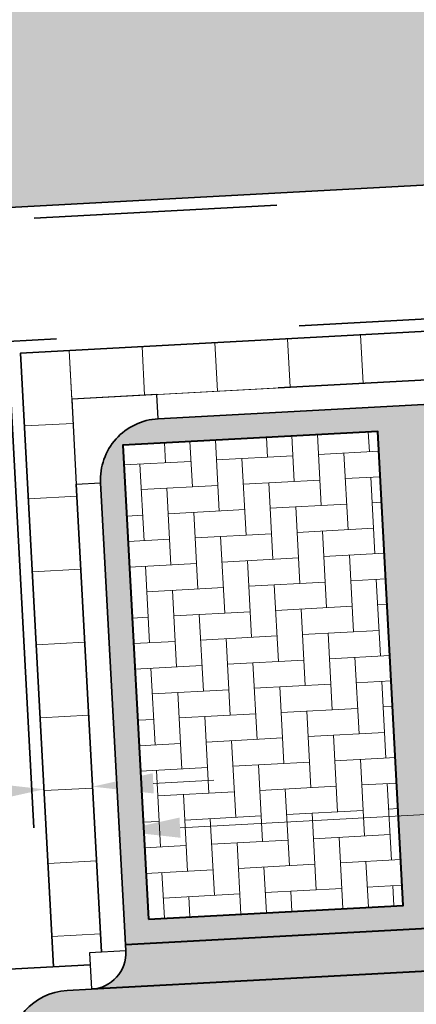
# Model space of a CAD drawing. Header units: metres. Extents: x 162305 to 163132, y 502542 to 502928.
# Tile 117 of 222: x 162449.22 to 162452.49, y 502860.98 to 502869.07. Entities that reach past the tile are written whole.
import ezdxf

# ---------------------------------------------------------------- set-up
doc = ezdxf.new("R2010")
doc.units = ezdxf.units.M
doc.linetypes.add('VH-OPSLUITBAND-SO', pattern=[10, 4, -2, 2, -2])
doc.linetypes.add('VH-TROTTOIRBAND-SO', pattern=[15, 5, -2, 2, -2, 2, -2])
for name, color, linetype, lineweight in [('N-BH-VH-MATERIAALGRENS-G', 7, 'Continuous', 40), ('N-WE-GR-GRAS-A-200', 62, 'Continuous', 18), ('N-WE-VH-KANTOPSLUITING_VOORKANTBAND-G', 50, 'Continuous', 35), ('N-WE-VH-OPENVERHARDING_BETONSTRAATSTEEN-A', 92, 'Continuous', 18), ('N-WE-VH-OPENVERHARDING_TEGEL-A', 92, 'Continuous', 18), ('NW-HOEKELEMENT PARKEERPLAATS', 2, 'Continuous', 30), ('X-XX-AL-M', 7, 'Continuous', 18)]:
    doc.layers.add(name, color=color, linetype=linetype, lineweight=lineweight)
for name, color, linetype, lineweight, true_color in [('N-BH-VH-VERHARDING_BETONSTRAATSTEEN-Matje', 253, 'Continuous', 13, 0x828282), ('N-BH-VH-VERHARDING_TEGEL-A', 253, 'Continuous', 13, 0x828282), ('N-BH-VH-VERHARDING_TEGEL-Grijs', 253, 'Continuous', 13, 0x828282), ('N-WE-VH-GOOT_BSS-G', 5, 'Continuous', 35, 0x0000ff), ('N-WE-VH-KANTOPSLUITING_OPSLUITBAND_100X200-G', 150, 'VH-OPSLUITBAND-SO', 35, 0x007fff), ('N-WE-VH-KANTOPSLUITING_TROTTOIRBAND_180X200-G', 6, 'VH-TROTTOIRBAND-SO', 35, 0xff00ff), ('N01-WE-VH-OPENVERHARDING_BETONSTRAATSTEEN-A', 32, 'Continuous', 18, 0xbd5e00)]:
    doc.layers.add(name, color=color, linetype=linetype, lineweight=lineweight, true_color=true_color)
doc.styles.add('NLCS-ISO-M200-T25', font='NLCS-ISO.ttf', dxfattribs={"height": 0.5})
doc.dimstyles.new('NLCS-M200-T25-PIJL_L2_H2', dxfattribs={"dimscale": 0.2, "dimtxt": 2.5, "dimasz": 2.5, "dimexe": 2, "dimexo": 2, "dimgap": 0.7, "dimtad": 1, "dimzin": 0, "dimdsep": 46, "dimtxsty": 'NLCS-ISO-M200-T25', "dimcen": 0, "dimdle": 2, "dimclrd": 256, "dimclre": 256, "dimclrt": 256, "dimazin": 0, "dimtfac": 1, "dimtdec": 3, "dimtofl": 0, "dimtmove": 0, "dimatfit": 3, "dimfxl": 2, "dimfxlon": 1, "dimtfillclr": 256, "dimtolj": 1, "dimtzin": 0, "dimlwd": -1, "dimlwe": -1, "dimarcsym": 0})

# ---------------------------------------------------------------- blocks, each defined once
blk = doc.blocks.new('*D389')
at = {"layer": 'Defpoints', "color": 0, "transparency": 16777216}
for p in [(162465.0123652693, 502863.4220429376), (162450.0317903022, 502862.6145189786), (162450.0432147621, 502862.4025810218)]:
    blk.add_point(p, dxfattribs=at)
at = {"layer": 'X-XX-AL-M', "transparency": 16777216}
for p, q in [((162464.5245145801, 502863.1831916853), (162450.5424899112, 502862.4294943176)), ((162465.0237897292, 502863.2101049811), (162465.0453203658, 502862.8106848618)), ((162450.0432147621, 502862.4025810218), (162450.0647453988, 502862.0031609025))]:
    blk.add_line(p, q, dxfattribs=at)
for points in [[(162464.5200290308, 502863.2664042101), (162464.5290001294, 502863.0999791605), (162465.0237897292, 502863.2101049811)], [(162450.5380043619, 502862.5127068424), (162450.5469754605, 502862.3462817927), (162450.0432147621, 502862.4025810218)]]:
    blk.add_solid(points, dxfattribs=at)
at = {"layer": 'X-XX-AL-M', "transparency": 16777216, "insert": (162457.5098185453, 502863.2457051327), "char_height": 0.5, "attachment_point": 5, "rotation": 3.085527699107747, "style": 'NLCS-ISO-M200-T25', "bg_fill": 3, "box_fill_scale": 1.1, "bg_fill_color": 256, "bg_fill_true_color": 13158600, "bg_fill_transparency": 0}
blk.add_mtext('\\A1;6 x 2,50 = 15.00', dxfattribs=at)
blk = doc.blocks.new('*D390')
at = {"layer": 'Defpoints', "color": 0, "transparency": 16777216}
for p in [(162449.4233749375, 502862.7544747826), (162449.4238834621, 502862.7450410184), (162449.8301250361, 502862.6400251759)]:
    blk.add_point(p, dxfattribs=at)
at = {"layer": 'X-XX-AL-M', "transparency": 16777216}
for p, q in [((162449.8233035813, 502862.7665716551), (162449.8017729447, 502863.1659917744)), ((162450.3225787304, 502862.793484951), (162450.8218538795, 502862.8203982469)), ((162448.924608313, 502862.7181277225), (162446.9974062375, 502862.6142424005)), ((162449.4238834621, 502862.7450410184), (162449.4454140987, 502862.3456208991))]:
    blk.add_line(p, q, dxfattribs=at)
for points in [[(162450.3180931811, 502862.8766974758), (162450.3270642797, 502862.7102724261), (162449.8233035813, 502862.7665716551)], [(162448.9201227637, 502862.8013402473), (162448.9290938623, 502862.6349151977), (162449.4238834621, 502862.7450410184)]]:
    blk.add_solid(points, dxfattribs=at)
at = {"layer": 'X-XX-AL-M', "transparency": 16777216, "insert": (162447.6903773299, 502863.0421630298), "char_height": 0.5, "attachment_point": 5, "rotation": 3.085527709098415, "style": 'NLCS-ISO-M200-T25', "bg_fill": 3, "box_fill_scale": 1.1, "bg_fill_color": 256, "bg_fill_true_color": 13158600, "bg_fill_transparency": 0}
blk.add_mtext('\\A1;0.40', dxfattribs=at)

msp = doc.modelspace()

# ---------------------------------------------------------------- hatches: boundary and pattern name
at = {"layer": 'N-WE-GR-GRAS-A-200'}
h = msp.add_hatch(dxfattribs=at)
h.set_pattern_fill('AGR-GRAS_02-SO', color=256, scale=0.2, style=0, pattern_type=2)
h.set_pattern_definition([(0, (0, 0), (2, 2), [0.5, -1.5]), (0, (1.1, 1.2), (2, 2), [0.5, -1.5]), (90, (0.2, 0.7000000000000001), (-2, 2), [0.5, -1.5]), (90, (1, 1.4), (-2, 2), [0.5, -1.5]), (45, (0.4, 1.4), (0, 2.00000000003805), [0.5, -2.328427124]), (135, (1.1, 0), (-2.00000000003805, 0), [0.5, -2.328427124]), (26.56505119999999, (0.5, 0.6000000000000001), (2.000000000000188, 8.001289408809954e-10), [0.5, -3.972135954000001]), (26.56505119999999, (1.4, 1.6), (2.000000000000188, 8.001289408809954e-10), [0.5, -3.972135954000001]), (63.43494882, (1.4, 0), (1.019972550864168e-10, 2.000000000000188), [0.4999999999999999, -3.972135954]), (63.43494882, (0.5, 0.9), (1.019972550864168e-10, 2.000000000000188), [0.4999999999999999, -3.972135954]), (63.43494882, (1.2, 0.4), (1.019972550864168e-10, 2.000000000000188), [0.4999999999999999, -3.972135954]), (116.5650512, (0, 1.1), (-8.00129740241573e-10, 2.000000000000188), [0.4999999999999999, -3.972135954]), (153.43494882, (0.4, 0.3), (-2.000000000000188, 1.019979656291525e-10), [0.5, -3.972135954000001])])
h.paths.add_polyline_path([(162421.5165590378, 502819.7260517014), (162435.0341480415, 502820.5761715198), (162435.1688183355, 502820.4316233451), (162435.3426501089, 502820.2749681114), (162435.552850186, 502820.1206294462), (162435.8967156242, 502819.9441172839), (162436.2277402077, 502819.8405780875), (162436.6488709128, 502819.7886927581), (162442.0138132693, 502820.0949395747), (162442.1810611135, 502820.2103278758), (162442.3248732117, 502817.9525913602), (162445.007909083, 502818.1234939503), (162446.2444226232, 502817.2507322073), (162443.1915292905, 502817.0609060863), (162443.5109028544, 502811.9245559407), (162442.5054510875, 502811.8576059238), (162442.17, 502817.226), (162424.634, 502816.1300000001), (162424.643, 502815.982), (162424.9671399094, 502810.7714661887), (162422.0807124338, 502810.5898051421)])
edge = h.paths.add_edge_path(flags=16)
edge.add_ellipse((162362.043387, 502852.5697739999), major_axis=(-0.002383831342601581, 0.03742427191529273), ratio=0.9992283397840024, start_angle=0, end_angle=360, ccw=False)
edge = h.paths.add_edge_path(flags=16)
edge.add_ellipse((162362.5847170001, 502843.0740939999), major_axis=(-0.002383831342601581, 0.03742427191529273), ratio=0.9992283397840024, start_angle=0, end_angle=360, ccw=False)
edge = h.paths.add_edge_path(flags=16)
edge.add_ellipse((162361.374981, 502862.4700579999), major_axis=(-0.002383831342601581, 0.03742427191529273), ratio=0.9992283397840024, start_angle=0, end_angle=360, ccw=False)
h.paths.add_polyline_path([(162362.2190213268, 502859.5504481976), (162362.3188333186, 502859.5565773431), (162363.5149332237, 502840.0783135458), (162363.4151212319, 502840.0721844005), (162363.4427023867, 502839.6230304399), (162363.5425143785, 502839.6291595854), (162363.6292576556, 502838.2165615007), (162362.8224999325, 502838.1585549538), (162362.7862460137, 502838.484052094), (162362.7876825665, 502838.4841989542), (162362.7580411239, 502838.7741446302), (162362.163, 502845.4909999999), (162360.89836909, 502866.6763346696), (162361.8778000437, 502866.7387219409), (162362.2912521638, 502860.0057313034), (162362.191440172, 502859.9996021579)])
h.paths.add_polyline_path([(162370.3601271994, 502859.1295107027), (162370.1821962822, 502861.9228857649), (162370.463, 502861.9199999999), (162370.486, 502861.4019999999), (162370.7786257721, 502861.4149999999), (162370.814, 502860.8959999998), (162371.3365986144, 502860.9349999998), (162371.387, 502859.961), (162371.777, 502859.9789999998), (162371.7795167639, 502859.2226011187)])
edge = h.paths.add_edge_path(flags=16)
edge.add_ellipse((162389.543764, 502924.3068979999), major_axis=(-0.002385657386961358, 0.03745293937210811), ratio=0.9992283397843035, start_angle=0, end_angle=360, ccw=False)
edge = h.paths.add_edge_path(flags=16)
edge.add_ellipse((162379.964316, 502923.7109299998), major_axis=(-0.002385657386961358, 0.03745293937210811), ratio=0.9992283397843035, start_angle=0, end_angle=360, ccw=False)
h.paths.add_polyline_path([(162371.042, 502923.0409999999), (162371.029, 502923.5469999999), (162371.0223638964, 502923.6548720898), (162398.1123599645, 502925.3046281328), (162398.1452615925, 502924.7643634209)])
edge = h.paths.add_edge_path(flags=16)
edge.add_ellipse((162472.361153, 502871.472719), major_axis=(-0.002385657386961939, 0.03745293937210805), ratio=0.9992283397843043, start_angle=0, end_angle=360, ccw=False)
edge = h.paths.add_edge_path(flags=16)
edge.add_ellipse((162472.2864730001, 502872.403486), major_axis=(-0.002385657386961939, 0.03745293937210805), ratio=0.9992283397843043, start_angle=0, end_angle=360, ccw=False)
edge = h.paths.add_edge_path(flags=16)
edge.add_ellipse((162481.3114880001, 502872.9735409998), major_axis=(-0.002385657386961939, 0.03745293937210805), ratio=0.9992283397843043, start_angle=0, end_angle=360, ccw=False)
edge = h.paths.add_edge_path(flags=16)
edge.add_ellipse((162481.4002010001, 502872.0775119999), major_axis=(-0.002385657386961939, 0.03745293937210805), ratio=0.9992283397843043, start_angle=0, end_angle=360, ccw=False)
edge = h.paths.add_edge_path(flags=16)
edge.add_ellipse((162491.4805440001, 502873.637313), major_axis=(-0.002385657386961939, 0.03745293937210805), ratio=0.9992283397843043, start_angle=0, end_angle=360, ccw=False)
edge = h.paths.add_edge_path()
edge.add_line((162491.6143036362, 502871.717545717), (162490.495948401, 502871.6572610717))
edge.add_line((162490.495948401, 502871.6572610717), (162490.4911206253, 502871.770458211))
edge.add_line((162490.4911206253, 502871.770458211), (162478.1572766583, 502870.9921482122))
edge.add_line((162478.1572766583, 502870.9921482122), (162470.9743753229, 502870.6049558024))
edge.add_line((162470.9743753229, 502870.6049558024), (162470.8563556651, 502872.5000220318))
edge.add_line((162470.8563556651, 502872.5000220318), (162485.6270000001, 502873.4150000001))
edge.add_line((162485.6270000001, 502873.4150000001), (162493.227, 502873.874))
edge.add_line((162493.227, 502873.874), (162492.8458826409, 502880.3916842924))
edge.add_line((162492.8458826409, 502880.3916842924), (162493.9870089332, 502880.4646632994))
edge.add_line((162493.9870089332, 502880.4646632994), (162494.5185704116, 502871.8740994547))
edge.add_line((162494.5185704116, 502871.8740994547), (162491.6457403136, 502871.7192403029))
edge.add_ellipse((162491.6281880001, 502871.7524060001), major_axis=(-0.002385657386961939, 0.03745293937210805), ratio=0.9992283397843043, start_angle=204.2610710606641, end_angle=514.6215030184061)
h.paths.add_polyline_path([(162503.0755587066, 502855.4427169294), (162503.1753678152, 502855.4488928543), (162503.1815437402, 502855.3490837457), (162507.7228581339, 502855.6300883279), (162508.3250288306, 502845.8984091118), (162508.8258166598, 502845.9293965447), (162509.9220368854, 502845.9962164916), (162508.4797209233, 502869.3054814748), (162502.5611213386, 502868.9392541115), (162502.3616388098, 502868.2951169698), (162502.3731368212, 502866.8913389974)])
h.paths.add_polyline_path([(162538.7342247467, 502870.4526310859), (162538.7367962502, 502870.458550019), (162538.7430412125, 502870.4777147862), (162538.7473811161, 502870.496931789), (162538.7498959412, 502870.5159468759), (162538.7507036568, 502870.5345366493), (162538.7498980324, 502870.5531265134), (162538.7473853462, 502870.5721418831), (162538.7430476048, 502870.5913593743), (162538.7368047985, 502870.6105248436), (162538.7286236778, 502870.6293614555), (162538.7222540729, 502870.6408522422), (162538.7033428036, 502870.9382040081), (162537.9507959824, 502870.8903428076), (162537.9680789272, 502870.6185940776), (162537.964609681, 502870.6106081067), (162537.9583653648, 502870.5914438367), (162537.9540258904, 502870.5722273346), (162537.9515112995, 502870.5532127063), (162537.9507036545, 502870.5346233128), (162537.9515092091, 502870.5160338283), (162537.9540216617, 502870.4970189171), (162537.9583589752, 502870.4778019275), (162537.964601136, 502870.4586369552), (162537.9727813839, 502870.4398007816), (162537.9803143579, 502870.4262100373), (162537.9986571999, 502870.137795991), (162538.7512040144, 502870.1856571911)], flags=16)
edge = h.paths.add_edge_path(flags=16)
edge.add_ellipse((162531.9063522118, 502869.9819825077), major_axis=(-0.2500000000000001, 0), ratio=1, start_angle=-146.51130248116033, end_angle=206.7590416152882, ccw=False)
edge.add_line((162532.1148508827, 502870.1199256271), (162532.1295791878, 502870.0945423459))
edge = h.paths.add_edge_path(flags=16)
edge.add_ellipse((162511.918555, 502869.277477), major_axis=(-0.00238565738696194, 0.03745293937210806), ratio=0.9992283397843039, start_angle=0, end_angle=360, ccw=False)
edge = h.paths.add_edge_path(flags=16)
edge.add_ellipse((162522.496849, 502868.4620289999), major_axis=(-0.00238565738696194, 0.03745293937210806), ratio=0.9992283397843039, start_angle=0, end_angle=360, ccw=False)
edge = h.paths.add_edge_path(flags=16)
edge.add_ellipse((162522.447144, 502869.8904319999), major_axis=(-0.00238565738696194, 0.03745293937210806), ratio=0.9992283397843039, start_angle=0, end_angle=360, ccw=False)
edge = h.paths.add_edge_path(flags=16)
edge.add_ellipse((162532.378619, 502869.05672), major_axis=(-0.00238565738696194, 0.03745293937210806), ratio=0.9992283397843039, start_angle=0, end_angle=360, ccw=False)
edge = h.paths.add_edge_path()
edge.add_line((162511.9016605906, 502867.7473060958), (162510.2102112, 502867.6449842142))
edge.add_line((162510.2102112, 502867.6449842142), (162510.1085309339, 502869.3060766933))
edge.add_line((162510.1085309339, 502869.3060766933), (162538.7403474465, 502871.0777381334))
edge.add_line((162538.7403474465, 502871.0777381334), (162538.8441031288, 502869.3771517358))
edge.add_line((162538.8441031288, 502869.3771517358), (162511.9425193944, 502867.7497777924))
edge.add_ellipse((162511.920191, 502867.7799310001), major_axis=(-0.00238565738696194, 0.03745293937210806), ratio=0.9992283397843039, start_angle=212.895373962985, end_angle=506.7391838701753)
edge = h.paths.add_edge_path(flags=16)
edge.add_ellipse((162554.016631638, 502704.4069191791), major_axis=(-0.2500000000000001, 0), ratio=1, start_angle=-19.78060631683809, end_angle=333.4897362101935, ccw=False)
edge.add_line((162553.7813827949, 502704.4915240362), (162553.7929180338, 502704.5185087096))
edge = h.paths.add_edge_path()
edge.add_ellipse((162551.4431023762, 502714.7606002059), major_axis=(-0.5786424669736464, 0), ratio=1, start_angle=88.32756619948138, end_angle=98.42476321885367)
edge.add_line((162551.5278796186, 502714.1882018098), (162556.303, 502714.513))
edge.add_line((162556.303, 502714.513), (162556.577, 502710.1250000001))
edge.add_line((162556.577, 502710.1250000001), (162556.776, 502710.137))
edge.add_line((162556.776, 502710.137), (162556.8456714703, 502709.2360332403))
edge.add_line((162556.8456714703, 502709.2360332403), (162552.7317102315, 502708.9739843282))
edge.add_line((162552.7317102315, 502708.9739843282), (162552.9859847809, 502704.982074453))
edge.add_line((162552.9859847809, 502704.982074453), (162557.1540978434, 502705.2475726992))
edge.add_line((162557.1540978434, 502705.2475726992), (162557.1710000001, 502705.029))
edge.add_line((162557.1710000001, 502705.029), (162577.095, 502706.273))
edge.add_line((162577.095, 502706.273), (162577.2190000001, 502706.8259999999))
edge.add_line((162577.2190000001, 502706.8259999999), (162577.3048540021, 502705.3783479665))
edge.add_line((162577.3048540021, 502705.3783479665), (162549.7918656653, 502703.6927452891))
edge.add_line((162549.7918656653, 502703.6927452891), (162549.1598177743, 502713.8137040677))
edge.add_line((162549.1598177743, 502713.8137040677), (162549.361875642, 502713.8262496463))
edge.add_line((162549.361875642, 502713.8262496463), (162549.3556780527, 502713.9260674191))
edge.add_line((162549.3556780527, 502713.9260674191), (162550.2635827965, 502713.9824417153))
edge.add_ellipse((162550.2202014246, 502714.6810961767), major_axis=(-0.7000000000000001, 0), ratio=1, start_angle=93.55309047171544, end_angle=128.9931781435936)
edge.add_line((162550.6606609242, 502714.1370415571), (162551.426214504, 502714.1822042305))
edge = h.paths.add_edge_path(flags=16)
edge.add_ellipse((162508.182291, 502708.9626890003), major_axis=(-0.002385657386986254, 0.03745293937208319), ratio=0.9992283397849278, start_angle=0, end_angle=360, ccw=False)
edge = h.paths.add_edge_path(flags=16)
edge.add_ellipse((162498.418432, 502708.1386420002), major_axis=(-0.002385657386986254, 0.03745293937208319), ratio=0.9992283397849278, start_angle=0, end_angle=360, ccw=False)
edge = h.paths.add_edge_path(flags=16)
edge.add_ellipse((162487.92888, 502707.676082), major_axis=(-0.002385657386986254, 0.03745293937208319), ratio=0.9992283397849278, start_angle=0, end_angle=360, ccw=False)
edge = h.paths.add_edge_path(flags=16)
edge.add_ellipse((162478.21442, 502707.1048410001), major_axis=(-0.002385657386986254, 0.03745293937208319), ratio=0.9992283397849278, start_angle=0, end_angle=360, ccw=False)
h.paths.add_polyline_path([(162476.6849999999, 502707.0870000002), (162505.879, 502708.9120000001), (162539.79, 502710.978), (162539.8512384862, 502709.9872224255), (162476.7460532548, 502706.0992192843)])
edge = h.paths.add_edge_path(flags=16)
edge.add_ellipse((162395.834261, 502721.3618740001), major_axis=(-0.002383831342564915, 0.03742427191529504), ratio=0.999228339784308, start_angle=0, end_angle=360, ccw=False)
edge = h.paths.add_edge_path(flags=16)
edge.add_ellipse((162396.470102, 502711.1848960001), major_axis=(-0.002383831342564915, 0.03742427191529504), ratio=0.999228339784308, start_angle=0, end_angle=360, ccw=False)
edge = h.paths.add_edge_path()
edge.add_line((162395.3827017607, 502731.7149209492), (162396.765, 502708.907))
edge.add_line((162396.765, 502708.907), (162397.0362159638, 502704.3002450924))
edge.add_line((162397.0362159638, 502704.3002450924), (162396.2952306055, 502704.2557530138))
edge.add_line((162396.2952306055, 502704.2557530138), (162395.7976409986, 502704.6969723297))
edge.add_line((162395.7976409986, 502704.6969723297), (162394.0179850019, 502733.9348903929))
edge.add_line((162394.0179850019, 502733.9348903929), (162394.9004865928, 502734.9337845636))
edge.add_line((162394.9004865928, 502734.9337845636), (162395.1865293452, 502734.9517658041))
edge.add_line((162395.1865293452, 502734.9517658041), (162395.3786342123, 502731.7820354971))
edge.add_ellipse((162395.364097, 502731.7474740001), major_axis=(-0.002383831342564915, 0.03742427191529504), ratio=0.999228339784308, start_angle=333.5251489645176, end_angle=566.1216927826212)
edge = h.paths.add_edge_path(flags=16)
edge.add_ellipse((162599.331135, 502707.3641609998), major_axis=(-0.002385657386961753, 0.03745293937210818), ratio=0.9992283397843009, start_angle=0, end_angle=360, ccw=False)
edge = h.paths.add_edge_path(flags=16)
edge.add_ellipse((162589.564927, 502706.8229459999), major_axis=(-0.002385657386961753, 0.03745293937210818), ratio=0.9992283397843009, start_angle=0, end_angle=360, ccw=False)
edge = h.paths.add_edge_path()
edge.add_ellipse((162583.9606018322, 502706.2395809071), major_axis=(-0.25, 0), ratio=1, start_angle=93.48921757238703, end_angle=273.4892176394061)
edge.add_line((162583.9453866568, 502706.4891174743), (162583.9425624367, 502706.5354361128))
edge.add_line((162583.9425624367, 502706.5354361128), (162608.977, 502708.0619999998))
edge.add_line((162608.977, 502708.0619999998), (162609.0222481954, 502707.3215365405))
edge.add_line((162609.0222481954, 502707.3215365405), (162583.9881483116, 502705.7878047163))
edge.add_line((162583.9881483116, 502705.7878047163), (162583.9758170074, 502705.9900443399))
edge = h.paths.add_edge_path(flags=16)
edge.add_ellipse((162616.1438289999, 502666.5185710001), major_axis=(-0.002383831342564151, 0.03742427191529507), ratio=0.9992283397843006, start_angle=0, end_angle=360, ccw=False)
edge = h.paths.add_edge_path(flags=16)
edge.add_ellipse((162615.418174, 502676.4011740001), major_axis=(-0.002383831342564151, 0.03742427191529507), ratio=0.9992283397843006, start_angle=0, end_angle=360, ccw=False)
edge = h.paths.add_edge_path()
edge.add_ellipse((162615.4285143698, 502664.8072041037), major_axis=(-0.25, 0), ratio=1, start_angle=33.48920055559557, end_angle=333.4892346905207)
edge.add_line((162615.2048017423, 502664.9187955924), (162615.1525454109, 502664.9448619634))
edge.add_line((162615.1525454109, 502664.9448619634), (162613.958497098, 502684.041838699))
edge.add_line((162613.958497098, 502684.041838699), (162615.1414976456, 502684.115805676))
edge.add_line((162615.1414976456, 502684.115805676), (162615.159, 502683.7990000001))
edge.add_line((162615.159, 502683.7990000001), (162616.3066053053, 502665.5481842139))
edge.add_line((162616.3066053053, 502665.5481842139), (162616.3033225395, 502665.5336481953))
edge.add_line((162616.3033225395, 502665.5336481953), (162616.3008077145, 502665.514633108))
edge.add_line((162616.3008077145, 502665.514633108), (162616.2999999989, 502665.4960433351))
edge.add_line((162616.2999999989, 502665.4960433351), (162616.3008056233, 502665.4774534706))
edge.add_line((162616.3008056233, 502665.4774534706), (162616.3033183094, 502665.4584381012))
edge.add_line((162616.3033183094, 502665.4584381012), (162616.3076560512, 502665.4392206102))
edge.add_line((162616.3076560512, 502665.4392206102), (162616.3138988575, 502665.4200551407))
edge.add_line((162616.3138988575, 502665.4200551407), (162616.314791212, 502665.4180005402))
edge.add_line((162616.314791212, 502665.4180005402), (162616.722, 502658.942))
edge.add_line((162616.722, 502658.942), (162615.5333526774, 502658.8544320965))
edge.add_line((162615.5333526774, 502658.8544320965), (162615.1717733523, 502664.6373404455))
edge.add_line((162615.1717733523, 502664.6373404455), (162615.2200169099, 502664.6692591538))
h.paths.add_polyline_path([(162613.8066207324, 502655.3830135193), (162613.5983157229, 502658.7118775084), (162613.6383711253, 502658.7148283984), (162613.9336933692, 502653.9916007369), (162582.143659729, 502652.0176703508), (162582.0627495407, 502653.3171170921)])
h.paths.add_polyline_path([(162630.4243863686, 502647.5564365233), (162630.6988101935, 502642.625785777), (162628.400261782, 502642.4938657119), (162627.7770362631, 502642.4580970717), (162627.7860277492, 502642.2775601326), (162603.4329293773, 502640.7654094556), (162603.1143130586, 502645.8967066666), (162602.0771908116, 502645.8411463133), (162602.1052835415, 502645.3920240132), (162602.140627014, 502645.3942347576), (162602.4673671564, 502640.0490361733), (162633.8554516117, 502641.9628847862), (162634.1446303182, 502641.9819357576), (162633.8808725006, 502644.367061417), (162633.7172807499, 502644.9995907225), (162633.3784737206, 502645.7268571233), (162632.876258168, 502646.363503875), (162632.2858631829, 502646.8539192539), (162631.6236958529, 502647.2106270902)])
edge = h.paths.add_edge_path(flags=16)
edge.add_ellipse((162567.844551, 502652.1996749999), major_axis=(-0.002385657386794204, 0.03745293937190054), ratio=0.9992283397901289, start_angle=0, end_angle=360, ccw=False)
edge = h.paths.add_edge_path()
edge.add_line((162548.0456737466, 502650.7682154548), (162548.0302749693, 502651.0150177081))
edge.add_line((162548.0302749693, 502651.0150177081), (162549.486, 502651.1087671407))
edge.add_line((162549.486, 502651.1087671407), (162549.486, 502650.5171653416))
edge.add_line((162549.486, 502650.5171653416), (162550.286, 502650.5171653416))
edge.add_line((162550.286, 502650.5171653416), (162550.286, 502651.1602875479))
edge.add_line((162550.286, 502651.1602875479), (162558.5596133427, 502651.6931124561))
edge.add_ellipse((162558.586846, 502651.7189099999), major_axis=(-0.002385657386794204, 0.03745293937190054), ratio=0.9992283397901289, start_angle=129.7834060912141, end_angle=230.2967654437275)
edge.add_line((162558.6171626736, 502651.6968186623), (162573.8774278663, 502652.679587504))
edge.add_line((162573.8774278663, 502652.679587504), (162573.9442433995, 502651.6087087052))
edge.add_line((162573.9442433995, 502651.6087087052), (162548.0933813, 502650.003587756))
edge.add_line((162548.0933813, 502650.003587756), (162548.0496484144, 502650.7045118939))
edge.add_ellipse((162548.027968, 502650.7351350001), major_axis=(-0.002385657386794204, 0.03745293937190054), ratio=0.9992283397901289, start_angle=211.6726546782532, end_angle=328.1783617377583)
edge = h.paths.add_edge_path(flags=16)
edge.add_ellipse((162430.664854, 502659.8648859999), major_axis=(-0.002385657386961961, 0.03745293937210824), ratio=0.999228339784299, start_angle=0, end_angle=360, ccw=False)
edge = h.paths.add_edge_path(flags=16)
edge.add_ellipse((162420.419076, 502659.6422339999), major_axis=(-0.002385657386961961, 0.03745293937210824), ratio=0.999228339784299, start_angle=0, end_angle=360, ccw=False)
edge = h.paths.add_edge_path(flags=16)
edge.add_ellipse((162411.255758, 502659.1550639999), major_axis=(-0.002385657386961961, 0.03745293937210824), ratio=0.999228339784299, start_angle=0, end_angle=360, ccw=False)
h.paths.add_polyline_path([(162435.5066193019, 502661.0433013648), (162435.3233302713, 502659.8573135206), (162409.6329158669, 502658.2621252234), (162409.5620526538, 502659.4211363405), (162417.3110000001, 502659.9086496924), (162417.3110000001, 502659.5641653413), (162418.1110000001, 502659.5641653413), (162418.1110000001, 502659.9623525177)])
edge = h.paths.add_edge_path()
edge.add_arc((162406.536, 502665.135), 0.2500000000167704, 314.1360549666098, 386.7590416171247)
edge.add_line((162406.759226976, 502665.2475598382), (162406.7444974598, 502665.27294495))
edge.add_arc((162406.5359999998, 502665.135), 0.2500000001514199, 33.48920055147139, 53.15212306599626)
edge.add_line((162406.685923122, 502665.3350576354), (162405.617, 502682.119))
edge.add_line((162405.617, 502682.119), (162404.587, 502699.361))
edge.add_line((162404.587, 502699.361), (162405.1143578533, 502699.3935952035))
edge.add_line((162405.1143578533, 502699.3935952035), (162407.5658656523, 502659.2976883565))
edge.add_line((162407.5658656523, 502659.2976883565), (162407.0728233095, 502659.2672141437))
edge.add_line((162407.0728233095, 502659.2672141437), (162407.068, 502659.3430000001))
edge.add_line((162407.068, 502659.3430000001), (162407.062, 502659.4299999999))
edge.add_line((162407.062, 502659.4299999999), (162406.7100911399, 502664.9555779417))
h.paths.add_polyline_path([(162384.1750049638, 502626.9891315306), (162385.0461632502, 502626.5921299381), (162372.824584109, 502599.0138271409), (162371.3350000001, 502595.4950000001), (162370.7215316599, 502593.4947695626), (162370.3940593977, 502591.742593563), (162370.27, 502590.8190000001), (162370.22, 502589.0400000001), (162370.38, 502587.0300000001), (162370.565, 502585.909), (162371.415, 502583.295), (162372.1925058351, 502581.7065360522), (162370.9084498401, 502584.3298946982), (162369.965918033, 502586.8058962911), (162369.7468094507, 502588.0398939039), (162369.6159284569, 502589.5431637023), (162369.6091660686, 502591.0279743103), (162369.7646776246, 502592.5846402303), (162370.1565436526, 502594.4288020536), (162370.7452851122, 502596.21519706), (162373.7388263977, 502603.1545829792), (162382.0728048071, 502622.3892297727), (162383.9823001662, 502627.0156439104)])
h.paths.add_polyline_path([(162633.5463762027, 502600.5126540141), (162633.8283551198, 502595.9714000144), (162634.9231162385, 502596.039376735), (162635.3607743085, 502596.0881576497), (162635.8073451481, 502596.2543479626), (162636.1271517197, 502596.4813361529), (162636.3947428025, 502596.7820698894), (162636.6092821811, 502597.1852952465), (162636.6796266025, 502597.5214881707), (162636.6916618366, 502597.8519463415), (162636.4580000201, 502601.6318122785), (162636.458, 502601.6900000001), (162604.9018155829, 502599.7525513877), (162604.8522315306, 502599.7495070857), (162605.1491306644, 502595.6509770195), (162605.3252974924, 502595.0911310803), (162605.5291921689, 502594.7712351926), (162606.0306337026, 502594.3268080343), (162606.4894983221, 502594.1006345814), (162606.9796067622, 502594.0141961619), (162607.3978853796, 502594.0296818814), (162607.3792933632, 502594.3291052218), (162607.4791011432, 502594.3353025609), (162607.1971222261, 502598.8765565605)])
at = {"layer": 'N-WE-VH-OPENVERHARDING_BETONSTRAATSTEEN-A', "true_color": 0x333333}
h = msp.add_hatch(dxfattribs=at)
h.set_pattern_fill('AVH-BSS_DIKFORMAAT_HALFST', color=250, scale=2, angle=273.5528789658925, pattern_type=2)
h.set_pattern_definition([(273.5528789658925, (0, 0), (0.232257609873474, -0.4003765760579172), [0.138, -0.138]), (3.552878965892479, (0, 0), (-0.008551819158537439, 0.1377347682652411), [])])
h.paths.add_polyline_path([(162486.2499686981, 502867.7230109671), (162472.2702645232, 502866.9694386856, 0.414213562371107), (162471.7979026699, 502866.4432502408), (162472.0024437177, 502862.6487591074), (162486.9806981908, 502863.4561579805), (162486.7761571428, 502867.2506491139, 0.4142135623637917)])
h.paths.add_polyline_path([(162481.5675476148, 502867.270315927), (162481.7774713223, 502863.3759697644), (162479.6805156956, 502863.2629339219), (162479.470591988, 502867.1572800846)], flags=16)
h.paths.add_polyline_path([(162481.9669677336, 502867.2918465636), (162484.0639233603, 502867.4048824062), (162484.2738470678, 502863.5105362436), (162482.1768914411, 502863.3975004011)], flags=16)
h.paths.add_polyline_path([(162479.0711718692, 502867.1357494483), (162479.2810955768, 502863.2414032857), (162477.1841399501, 502863.1283674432), (162476.9742162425, 502867.0227136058)], flags=16)
h.paths.add_polyline_path([(162484.4633434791, 502867.4264130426), (162486.5602991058, 502867.5394488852), (162486.7702228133, 502863.6451027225), (162484.6732671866, 502863.53206688)], flags=16)
h.paths.add_polyline_path([(162476.5747961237, 502867.0011829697), (162476.7847198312, 502863.106836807), (162474.6877642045, 502862.9938009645), (162474.477840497, 502866.8881471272)], flags=16)
h.paths.add_polyline_path([(162474.0784203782, 502866.8666164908), (162474.2883440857, 502862.9722703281), (162472.191388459, 502862.8592344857), (162471.9814647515, 502866.7535806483)], flags=16)
h.paths.add_polyline_path([(162464.867318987, 502866.0696589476, 0.4142135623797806), (162464.3411305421, 502866.5420208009), (162450.3614263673, 502865.7884485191, 0.4142135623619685), (162449.889064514, 502865.2622600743), (162450.0936055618, 502861.467768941), (162465.0718600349, 502862.2751678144)])
h.paths.add_polyline_path([(162457.5617538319, 502865.9762899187), (162459.6587094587, 502866.0893257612), (162459.8686331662, 502862.1949795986), (162457.7716775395, 502862.0819437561)], flags=16)
h.paths.add_polyline_path([(162457.1623337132, 502865.9547592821), (162457.3722574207, 502862.0604131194), (162455.275301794, 502861.9473772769), (162455.0653780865, 502865.8417234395)], flags=16)
h.paths.add_polyline_path([(162460.0581295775, 502866.1108563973), (162462.1550852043, 502866.2238922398), (162462.3650089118, 502862.3295460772), (162460.2680532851, 502862.2165102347)], flags=16)
h.paths.add_polyline_path([(162454.6659579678, 502865.8201928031), (162454.8758816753, 502861.9258466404), (162452.7789260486, 502861.812810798), (162452.5690023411, 502865.7071569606)], flags=16)
h.paths.add_polyline_path([(162462.5545053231, 502866.2454228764), (162464.6514609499, 502866.3584587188), (162464.8613846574, 502862.4641125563), (162462.7644290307, 502862.3510767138)], flags=16)
h.paths.add_polyline_path([(162452.1695822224, 502865.6856263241), (162452.3795059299, 502861.7912801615), (162450.2825503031, 502861.6782443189), (162450.0726265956, 502865.5725904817)], flags=16)
at = {"layer": 'N-WE-VH-OPENVERHARDING_BETONSTRAATSTEEN-A', "true_color": 0xffffff}
h = msp.add_hatch(dxfattribs=at)
h.set_pattern_fill('AVH-BSS_KEIFORMAAT_ELLEBOOG', scale=2, angle=93.08552770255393, pattern_type=2)
h.set_pattern_definition([(93.08552770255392, (0, 0), (-0.2209991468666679, 0.1983919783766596), [0.63, -0.21]), (3.085527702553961, (-0.4193911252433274, -0.02260716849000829), (-0.2209991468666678, 0.1983919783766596), [0.63, -0.21])])
h.paths.add_polyline_path([(162463.1196845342, 502855.7606447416), (162465.216640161, 502855.8736805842), (162465.4265638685, 502851.9793344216), (162463.3296082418, 502851.866298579)])
h.paths.add_polyline_path([(162460.6233087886, 502855.6260782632), (162462.7202644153, 502855.7391141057), (162462.9301881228, 502851.8447679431), (162460.8332324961, 502851.7317321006)])
h.paths.add_polyline_path([(162458.1269330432, 502855.4915117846), (162460.2238886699, 502855.6045476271), (162460.4338123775, 502851.7102014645), (162458.3368567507, 502851.597165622)])
h.paths.add_polyline_path([(162455.6305572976, 502855.3569453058), (162457.7275129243, 502855.4699811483), (162457.9374366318, 502851.5756349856), (162455.8404810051, 502851.4625991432)])
h.paths.add_polyline_path([(162453.1341815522, 502855.2223788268), (162455.2311371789, 502855.3354146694), (162455.4410608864, 502851.4410685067), (162453.3441052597, 502851.3280326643)])
h.paths.add_polyline_path([(162450.6378058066, 502855.0878123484), (162452.7347614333, 502855.2008481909), (162452.9446851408, 502851.3065020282), (162450.8477295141, 502851.1934661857)])
h.paths.add_polyline_path([(162462.5545053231, 502866.2454228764), (162464.6514609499, 502866.3584587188), (162464.8613846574, 502862.4641125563), (162462.7644290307, 502862.3510767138)])
h.paths.add_polyline_path([(162460.0581295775, 502866.1108563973), (162462.1550852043, 502866.2238922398), (162462.3650089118, 502862.3295460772), (162460.2680532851, 502862.2165102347)])
h.paths.add_polyline_path([(162457.5617538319, 502865.9762899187), (162459.6587094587, 502866.0893257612), (162459.8686331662, 502862.1949795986), (162457.7716775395, 502862.0819437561)])
h.paths.add_polyline_path([(162455.0653780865, 502865.8417234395), (162457.1623337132, 502865.9547592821), (162457.3722574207, 502862.0604131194), (162455.275301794, 502861.9473772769)])
h.paths.add_polyline_path([(162452.5690023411, 502865.7071569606), (162454.6659579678, 502865.8201928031), (162454.8758816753, 502861.9258466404), (162452.7789260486, 502861.812810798)])
h.paths.add_polyline_path([(162450.0726265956, 502865.5725904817), (162452.1695822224, 502865.6856263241), (162452.3795059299, 502861.7912801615), (162450.2825503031, 502861.6782443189)])
at = {"layer": 'N-WE-VH-OPENVERHARDING_BETONSTRAATSTEEN-A', "true_color": 0x333333}
h = msp.add_hatch(dxfattribs=at)
h.set_pattern_fill('AVH-BSS_DIKFORMAAT_HALFST', color=250, scale=2, angle=273.0855276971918, pattern_type=2)
h.set_pattern_definition([(273.0855276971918, (0, 0), (0.2289841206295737, -0.4022577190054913), [0.138, -0.138]), (3.08552769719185, (0, 0), (-0.007428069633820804, 0.1377999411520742), [])])
h.paths.add_polyline_path([(162465.4055849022, 502856.0841559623), (162465.4028935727, 502856.1340834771, -0.4142135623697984), (162465.6863106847, 502856.449796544), (162450.1089260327, 502855.6101017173, -0.4142135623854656), (162450.4246390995, 502855.3266846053), (162450.4273304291, 502855.2767570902)])
h.paths.add_polyline_path([(162465.3902644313, 502861.9418231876, -0.4142135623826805), (162465.0745513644, 502862.2252402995), (162465.0718600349, 502862.2751678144), (162450.0936055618, 502861.467768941), (162450.0962968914, 502861.417841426, -0.4142135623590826), (162449.8128797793, 502861.1021283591)])
h.paths.add_polyline_path([(162487.2991025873, 502863.1228133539, -0.4142135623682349), (162486.9833895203, 502863.4062304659), (162486.9806981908, 502863.4561579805), (162472.0024437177, 502862.6487591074), (162472.0051350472, 502862.5988315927, -0.4142135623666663), (162471.7217179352, 502862.2831185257)])
h.paths.add_polyline_path([(162487.3144230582, 502857.265146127), (162487.3117317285, 502857.3150736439, -0.414213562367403), (162487.5951488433, 502857.6307867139), (162472.0177641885, 502856.7910918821, -0.4142135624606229), (162472.3334772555, 502856.5076747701), (162472.3361685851, 502856.4577472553)])
at = {"layer": 'N-WE-VH-OPENVERHARDING_TEGEL-A', "true_color": 0x333333}
h = msp.add_hatch(dxfattribs=at)
h.set_pattern_fill('AVH-TEGEL_300X300_HALFST', color=250, angle=3.036056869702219, pattern_type=2)
h.set_pattern_definition([(3.036056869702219, (0, 0), (0.2916342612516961, 0.1656787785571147), [0.3, -0.3]), (93.0360568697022, (0, 0), (-0.2995789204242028, -0.01588931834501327), [])])
h.paths.add_polyline_path([(162482.9848737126, 502869.3496201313), (162443.3783110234, 502867.2146387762), (162443.2814231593, 502869.0120293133), (162477.3609801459, 502870.8490788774), (162477.3461391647, 502870.8430988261), (162477.3279033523, 502870.8336540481), (162477.3104142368, 502870.8223376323), (162477.2939533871, 502870.8092461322), (162477.2787833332, 502870.7945316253), (162477.2651341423, 502870.778396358), (162477.2531919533, 502870.761083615), (162477.2430906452, 502870.742865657), (162477.2349074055, 502870.7240299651), (162477.2286624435, 502870.7048651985), (162477.2243225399, 502870.6856481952), (162477.2218077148, 502870.6666331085), (162477.2209999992, 502870.6480433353), (162477.2218056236, 502870.6294534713), (162477.2243183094, 502870.6104381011), (162477.2286560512, 502870.5912206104), (162477.2348988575, 502870.572055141), (162477.2430799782, 502870.5532185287), (162477.2841919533, 502870.4650836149), (162477.2740906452, 502870.446865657), (162477.2659074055, 502870.4280299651), (162477.2596624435, 502870.4088651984), (162477.2553225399, 502870.3896481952), (162477.2528077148, 502870.3706331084), (162477.2519999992, 502870.3520433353), (162477.2528056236, 502870.3334534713), (162477.2553183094, 502870.3144381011), (162477.2596560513, 502870.2952206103), (162477.2658988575, 502870.276055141), (162477.2740799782, 502870.2572185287), (162477.284179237, 502870.2389994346), (162477.2961194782, 502870.2216853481), (162477.3097668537, 502870.2055485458), (162477.3249352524, 502870.1908323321), (162477.3413946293, 502870.1777389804), (162477.3588824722, 502870.1664205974), (162477.3771172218, 502870.1569737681), (162477.3958122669, 502870.149438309), (162477.414689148, 502870.1437999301), (162477.4334888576, 502870.1399961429), (162477.4519804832, 502870.1379244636), (162477.8520118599, 502870.137852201), (162477.8705030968, 502870.1399239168), (162477.8893023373, 502870.1437275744), (162477.9081787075, 502870.1493656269), (162477.9268732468, 502870.1569005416), (162477.9451075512, 502870.166346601), (162477.962595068, 502870.1776639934), (162477.9790542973, 502870.1907561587), (162477.9942227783, 502870.2054710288), (162478.007870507, 502870.2216063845), (162478.0198113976, 502870.2389189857), (162478.0299116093, 502870.2571366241), (162478.038093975, 502870.2759718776), (162478.0443382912, 502870.2951361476), (162478.0486777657, 502870.3143526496), (162478.0511923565, 502870.3333672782), (162478.0520000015, 502870.3519566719), (162478.0511944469, 502870.3705461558), (162478.0486819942, 502870.3895610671), (162478.0443446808, 502870.4087780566), (162478.0381025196, 502870.427943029), (162478.0299222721, 502870.4467792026), (162478.0198241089, 502870.4649979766), (162478.0078851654, 502870.4823119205), (162477.994239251, 502870.4984488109), (162477.979072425, 502870.5131653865), (162477.9989116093, 502870.553136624), (162478.0070939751, 502870.5719718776), (162478.0133382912, 502870.5911361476), (162478.0176777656, 502870.6103526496), (162478.0201923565, 502870.6293672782), (162478.0210000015, 502870.6479566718), (162478.020194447, 502870.6665461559), (162478.0176819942, 502870.6855610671), (162478.0133446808, 502870.7047780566), (162478.0071025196, 502870.7239430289), (162477.9989222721, 502870.7427792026), (162477.9888241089, 502870.7609979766), (162477.9768851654, 502870.7783119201), (162477.9632392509, 502870.7944488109), (162477.9480724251, 502870.8091653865), (162477.9316146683, 502870.8222594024), (162477.914128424, 502870.8335787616), (162477.895895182, 502870.843026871), (162477.8772014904, 502870.8505638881), (162477.8583257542, 502870.856204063), (162477.8395269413, 502870.8600098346), (162477.8210359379, 502870.8620836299), (162477.602802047, 502870.8621142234), (162494.6246047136, 502871.7796700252), (162494.7214925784, 502869.9822794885)])
h = msp.add_hatch(dxfattribs=at)
h.set_pattern_fill('AVH-TEGEL_400X600_BLOK', color=250, angle=273.085527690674, pattern_type=2)
h.set_pattern_definition([(273.085527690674, (162449.6301452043, 502866.3499000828), (0.5991301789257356, 0.03229595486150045), []), (3.085527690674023, (162449.6301452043, 502866.3499000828), (-0.02153063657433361, 0.3994201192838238), [])])
h.paths.add_polyline_path([(162465.0078197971, 502867.1788295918), (162465.0293504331, 502866.7794094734), (162449.6516758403, 502865.9504799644), (162449.6301452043, 502866.3499000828)])
h = msp.add_hatch(dxfattribs=at)
h.set_pattern_fill('AVH-TEGEL_400X600_BLOK', color=250, angle=3.085527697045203, pattern_type=2)
h.set_pattern_definition([(3.085527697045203, (162449.2307250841, 502866.3283694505), (-0.03229595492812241, 0.5991301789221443), []), (93.08552769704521, (162449.2307250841, 502866.3283694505), (-0.3994201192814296, -0.02153063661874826), [])])
h.paths.add_polyline_path([(162449.7967318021, 502861.4016934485), (162449.8021144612, 502861.3018384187), (162449.5025493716, 502861.2856904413), (162449.2307250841, 502866.3283694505), (162449.630145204, 502866.3499000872), (162449.8965868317, 502861.4070761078)])
at = {"layer": 'N01-WE-VH-OPENVERHARDING_BETONSTRAATSTEEN-A'}
h = msp.add_hatch(dxfattribs=at)
h.set_pattern_fill('AVH-BSS_LINGEFORMAAT_KEPER', color=256, scale=2, angle=3.540797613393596, pattern_type=2)
h.set_pattern_definition([(48.54079761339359, (0, 0), (-0.01397452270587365, 0.225842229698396), [0.64, -0.32]), (138.5407976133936, (0.1059338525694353, 0.1199083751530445), (0.01397452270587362, -0.2258422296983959), [0.64, -0.32])])
edge = h.paths.add_edge_path()
edge.add_arc((162493.6506946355, 502866.4695496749), 2.999999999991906, 273.085527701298, 363.5407976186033)
edge.add_line((162496.6449678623, 502866.6548274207), (162497.3739439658, 502855.214718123))
edge.add_arc((162494.3822013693, 502854.9922855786), 3.000000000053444, 4.25205060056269, 93.08552769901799)
edge.add_line((162494.2207215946, 502857.9879364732), (162449.9092159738, 502855.5993363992))
edge.add_arc((162449.8823026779, 502856.0986115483), 0.4999999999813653, 183.0855277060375, 273.08552770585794, ccw=False)
edge.add_line((162449.3830275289, 502856.0716982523), (162449.1408078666, 502860.565174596))
edge.add_arc((162449.6400830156, 502860.5920878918), 0.4999999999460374, 93.08552769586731, 183.0855276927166, ccw=False)
edge.add_line((162449.6131697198, 502861.0913630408), (162493.8121744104, 502863.4738987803))

# ---------------------------------------------------------------- linework, layer by layer
at = {"layer": 'N-BH-VH-MATERIAALGRENS-G'}
for p, q in [((162465.0718600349, 502862.2751678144), (162450.0936055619, 502861.467768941)), ((162465.3902644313, 502861.9418231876), (162449.8128797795, 502861.1021283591))]:
    msp.add_line(p, q, dxfattribs=at)
at = {"layer": 'N-BH-VH-MATERIAALGRENS-G', "flags": 128}
msp.add_lwpolyline([(162450.2825503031, 502861.678244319), (162452.3795059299, 502861.7912801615), (162452.1695822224, 502865.6856263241), (162450.0726265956, 502865.5725904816), (162450.2825503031, 502861.678244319)], dxfattribs=at)
at = {"layer": 'N-BH-VH-VERHARDING_BETONSTRAATSTEEN-Matje', "flags": 128}
msp.add_lwpolyline([(162450.0726265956, 502865.5725904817), (162452.1695822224, 502865.6856263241), (162452.3795059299, 502861.7912801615), (162450.2825503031, 502861.6782443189), (162450.0726265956, 502865.5725904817)], dxfattribs=at)
at = {"layer": 'N-BH-VH-VERHARDING_TEGEL-A'}
msp.add_line((162449.6516758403, 502865.9504799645), (162449.6301452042, 502866.3499000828), dxfattribs=at)
at = {"layer": 'N-BH-VH-VERHARDING_TEGEL-A', "flags": 128}
for points in [[(162465.0078197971, 502867.1788295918), (162465.0293504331, 502866.7794094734), (162449.6516758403, 502865.9504799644), (162449.6301452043, 502866.3499000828), (162465.0078197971, 502867.1788295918)], [(162449.7967318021, 502861.4016934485), (162449.8021144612, 502861.3018384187), (162449.5025493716, 502861.2856904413), (162449.2307250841, 502866.3283694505), (162449.630145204, 502866.3499000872), (162449.8965868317, 502861.4070761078), (162449.7967318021, 502861.4016934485)]]:
    msp.add_lwpolyline(points, dxfattribs=at)
at = {"layer": 'N-BH-VH-VERHARDING_TEGEL-Grijs', "flags": 128}
msp.add_lwpolyline([(162482.9848737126, 502869.3496201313), (162443.3783110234, 502867.2146387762), (162443.2814231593, 502869.0120293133), (162477.3609801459, 502870.8490788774)], dxfattribs=at)
at = {"layer": 'N-WE-VH-GOOT_BSS-G'}
msp.add_line((162465.0718600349, 502862.2751678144), (162450.0936055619, 502861.467768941), dxfattribs=at)
at = {"layer": 'N-WE-VH-KANTOPSLUITING_OPSLUITBAND_100X200-G'}
msp.add_line((162467.3154970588, 502868.4048213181), (162447.9732554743, 502867.3621828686), dxfattribs=at)
msp.add_lwpolyline([(162465.7789192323, 502862.1630638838), (162465.5017122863, 502867.3055979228), (162449.1254873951, 502866.4228418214), (162449.4042649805, 502861.251170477)], dxfattribs=at)
at = {"layer": 'N-WE-VH-KANTOPSLUITING_TROTTOIRBAND_180X200-G'}
for p, q in [((162464.330365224, 502866.7417308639), (162450.3506610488, 502865.9881585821)), ((162449.6893544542, 502865.2514947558), (162449.8965868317, 502861.4070761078))]:
    msp.add_line(p, q, dxfattribs=at)
msp.add_lwpolyline([(162449.8021144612, 502861.3018384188), (162448.9034191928, 502861.2533944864), (162449.2209960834, 502855.3619477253), (162450.1196913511, 502855.4103916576)], dxfattribs=at)
at = {"layer": 'N-WE-VH-KANTOPSLUITING_VOORKANTBAND-G'}
for points in [[(162448.9088018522, 502861.1535394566), (162448.3096716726, 502861.1212435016), (162447.9678728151, 502867.4620378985), (162467.3101143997, 502868.5046763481)], [(162465.6790642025, 502862.1576812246), (162465.4072399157, 502867.2003602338), (162449.2307250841, 502866.3283694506), (162449.5025493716, 502861.2856904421)]]:
    msp.add_lwpolyline(points, dxfattribs=at)
msp.add_lwpolyline([(162464.3411305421, 502866.5420208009), (162450.3614263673, 502865.7884485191, 0.4142135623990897), (162449.889064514, 502865.2622600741), (162450.0962968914, 502861.4178414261, -0.4142135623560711), (162449.8128797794, 502861.1021283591), (162449.6131697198, 502861.0913630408, 0.4142135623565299), (162449.1408078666, 502860.5651745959), (162449.3830275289, 502856.0716982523, 0.4142135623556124), (162449.9092159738, 502855.5993363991), (162450.1089260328, 502855.6101017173, -0.4142135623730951), (162450.4246390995, 502855.3266846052), (162450.6318714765, 502851.4822659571, 0.4142135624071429), (162451.1580599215, 502851.0099041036), (162465.1377640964, 502851.7634763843, 0.414213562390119)], format="xyb", dxfattribs=at)
at = {"layer": 'NW-HOEKELEMENT PARKEERPLAATS', "flags": 128}
for points in [[(162450.3614263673, 502865.7884485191), (162450.350661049, 502865.9881585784), (162449.6516758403, 502865.9504799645), (162449.6893544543, 502865.2514947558), (162449.8890645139, 502865.2622600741)], [(162450.0962968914, 502861.417841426), (162449.7967318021, 502861.4016934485), (162449.8128797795, 502861.1021283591)]]:
    msp.add_lwpolyline(points, dxfattribs=at)

# ---------------------------------------------------------------- next in the draw order: dimensions: what is measured, and where the dimension line sits
at = {"layer": 'X-XX-AL-M'}
dim = msp.add_linear_dim(base=(162450.0432147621, 502862.4025810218), p1=(162465.0123652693, 502863.4220429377), p2=(162450.0317903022, 502862.6145189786), angle=3.085527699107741, text='6 x 2,50 = <>', dimstyle='NLCS-M200-T25-PIJL_L2_H2', override={"dimtfill": 1}, dxfattribs=at)
dim.commit()
dim.dimension.update_dxf_attribs({"geometry": '*D389', "text_midpoint": (162457.5098185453, 502863.2457051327)})

# ---------------------------------------------------------------- next in the draw order: dimensions: what is measured, and where the dimension line sits
dim = msp.add_linear_dim(base=(162449.4238834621, 502862.7450410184), p1=(162449.830125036, 502862.6400251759), p2=(162449.4233749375, 502862.7544747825), angle=183.0855277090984, dimstyle='NLCS-M200-T25-PIJL_L2_H2', override={"dimtfill": 1}, dxfattribs=at)
dim.commit()
dim.dimension.update_dxf_attribs({"geometry": '*D390', "text_midpoint": (162447.7113697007, 502862.6527284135), "dimtype": 160})

doc.saveas('drawing.dxf')
